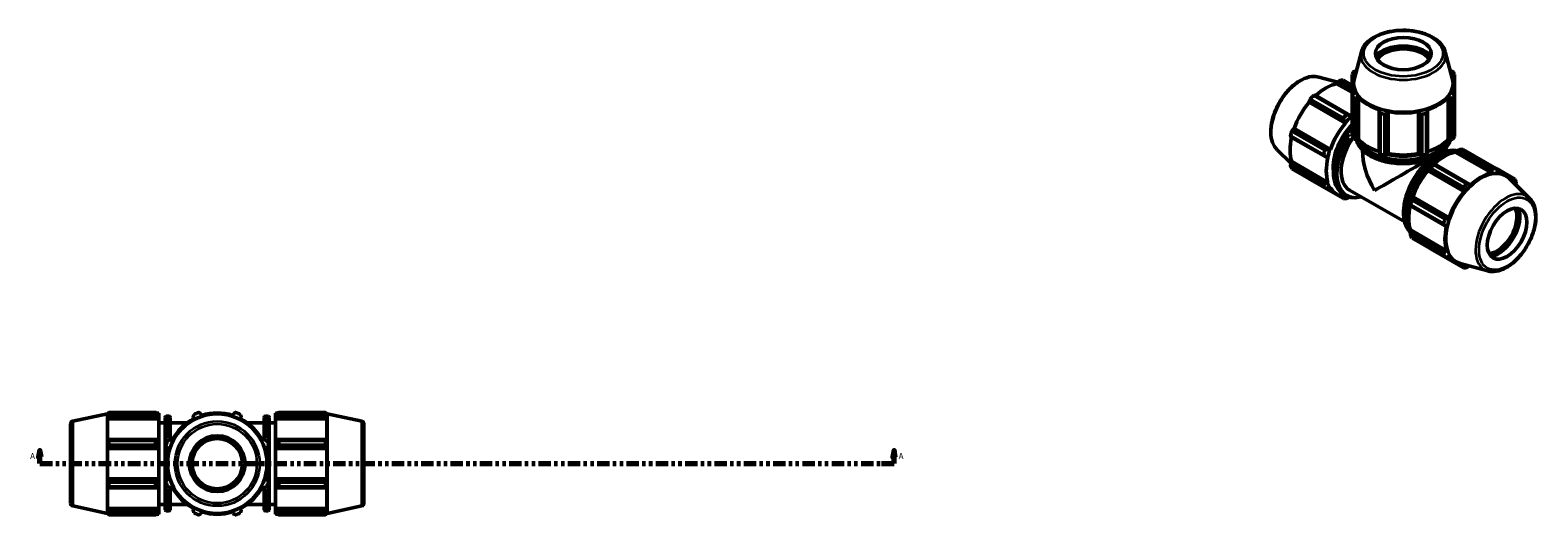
# Model space of a CAD drawing. Header units: inches. Extents: x 0.1 to 64.3, y -23.5 to 45.8.
# Tile 7 of 7: x 19.6 to 64.3, y 31.4 to 45.8. Entities that reach past the tile are written whole.
import ezdxf

# ---------------------------------------------------------------- set-up
doc = ezdxf.new("R2010")
doc.units = ezdxf.units.IN
doc.header["$MEASUREMENT"] = 0
doc.linetypes.add('DOUBLE_DASH_CHAIN', pattern=[1.2403, 0.6614, -0.0827, 0.1654, -0.0827, 0.1654, -0.0827])
for name, color, linetype, lineweight in [('Section Line (ANSI)', 7, 'DOUBLE_DASH_CHAIN', 70), ('Visible (ANSI)', 7, 'Continuous', 50), ('Visible Narrow (ANSI)', 7, 'Continuous', 35)]:
    doc.layers.add(name, color=color, linetype=linetype, lineweight=lineweight)
doc.styles.add('Label Text (ANSI)', font='tahoma.ttf')

# ---------------------------------------------------------------- blocks, each defined once
blk = doc.blocks.new('2dTransSection0')
at = {"layer": 'Section Line (ANSI)', "linetype": 'Continuous'}
for p, q in [((19.889, 33.322), (19.849, 33.125)), ((19.849, 33.125), (19.928, 33.125)), ((19.889, 33.125), (19.889, 33.322)), ((19.928, 33.125), (19.889, 33.322)), ((19.889, 32.929), (19.889, 33.125)), ((45.217, 33.322), (45.178, 33.125)), ((45.178, 33.125), (45.256, 33.125)), ((45.217, 33.125), (45.217, 33.322)), ((45.256, 33.125), (45.217, 33.322)), ((45.217, 32.929), (45.217, 33.125)), ((19.889, 32.929), (20.263, 32.929)), ((44.843, 32.929), (45.217, 32.929))]:
    blk.add_line(p, q, dxfattribs=at)
at = {"layer": 'Section Line (ANSI)', "linetype": 'DOUBLE_DASH_CHAIN', "ltscale": 0.558869}
blk.add_line((19.889, 32.929), (45.217, 32.929), dxfattribs=at)
at = {"layer": 'Section Line (ANSI)', "linetype": 'Continuous', "flags": 128}
for points in [[(19.928, 33.125), (19.889, 33.322), (19.849, 33.125), (19.928, 33.125)], [(45.256, 33.125), (45.217, 33.322), (45.178, 33.125), (45.256, 33.125)]]:
    blk.add_lwpolyline(points, dxfattribs=at)
at = {"layer": 'Section Line (ANSI)'}
for points in [[(19.928, 33.125), (19.889, 33.322), (19.849, 33.125), (19.928, 33.125)], [(45.256, 33.125), (45.217, 33.322), (45.178, 33.125), (45.256, 33.125)]]:
    blk.add_solid(points, dxfattribs=at)
at = {"layer": 'Section Line (ANSI)', "char_height": 0.18, "attachment_point": 7, "style": 'Label Text (ANSI)'}
for insert in [(19.599, 33.066), (45.354, 33.066)]:
    blk.add_mtext('A', dxfattribs=dict(at, insert=insert))

msp = doc.modelspace()

# ---------------------------------------------------------------- linework, layer by layer
at = {"layer": 'Visible (ANSI)'}
for p, q in [((59.078, 45.15), (58.862, 44.329)), ((61.564, 45.15), (61.779, 44.329)), ((57.817, 44.398), (58.376, 44.247)), ((58.801, 44.085), (58.436, 44.295)), ((58.536, 44.305), (58.801, 44.152)), ((58.801, 44.479), (58.801, 43.85)), ((58.842, 44.45), (58.888, 44.455)), ((58.842, 44.346), (58.842, 44.45)), ((61.753, 44.455), (61.799, 44.45)), ((61.799, 44.45), (61.799, 44.346)), ((61.84, 43.85), (61.84, 44.479)), ((57.663, 43.85), (58.644, 43.285)), ((58.746, 43.258), (57.705, 43.858)), ((58.343, 44.2), (58.364, 44.237)), ((58.801, 43.936), (58.343, 44.2)), ((58.364, 44.237), (58.801, 43.986)), ((58.801, 42.636), (58.801, 43.85)), ((58.819, 43.877), (58.819, 44.195)), ((58.888, 43.934), (58.842, 43.913)), ((61.799, 43.913), (61.753, 43.934)), ((61.823, 43.877), (61.823, 44.195)), ((61.84, 43.85), (61.84, 42.636)), ((57.528, 43.671), (58.57, 43.072)), ((57.533, 43.652), (57.528, 43.671)), ((58.608, 43.033), (57.533, 43.652)), ((58.544, 43.18), (57.563, 43.745)), ((58.86, 43.768), (58.86, 42.555)), ((58.946, 43.769), (58.988, 43.795)), ((58.946, 42.539), (58.946, 43.769)), ((58.988, 42.552), (58.988, 43.795)), ((59.627, 43.427), (59.605, 43.39)), ((59.605, 43.39), (59.605, 42.159)), ((59.855, 43.33), (59.869, 43.37)), ((59.869, 42.126), (59.869, 43.37)), ((60.772, 42.126), (60.772, 43.37)), ((60.772, 43.37), (60.787, 43.33)), ((61.037, 43.39), (61.014, 43.427)), ((61.037, 42.159), (61.037, 43.39)), ((61.653, 42.552), (61.653, 43.795)), ((61.653, 43.795), (61.696, 43.769)), ((61.696, 43.769), (61.696, 42.539)), ((61.782, 42.555), (61.782, 43.768)), ((58.57, 43.072), (58.603, 43.041)), ((58.603, 43.041), (58.608, 43.033)), ((58.776, 43.224), (58.746, 43.258)), ((58.779, 43.213), (58.776, 43.224)), ((59.633, 42.11), (59.633, 43.323)), ((59.774, 43.289), (59.774, 42.076)), ((59.855, 42.1), (59.855, 43.33)), ((60.787, 43.33), (60.787, 42.1)), ((60.868, 42.076), (60.868, 43.289)), ((61.009, 43.323), (61.009, 42.11)), ((57.956, 42.094), (56.975, 42.658)), ((56.989, 42.618), (58.03, 42.018)), ((57.016, 42.797), (57.997, 42.233)), ((57.062, 42.864), (57.081, 42.87)), ((58.104, 42.264), (57.062, 42.864)), ((58.157, 42.25), (57.081, 42.87)), ((58.86, 42.555), (58.946, 42.539)), ((58.988, 42.552), (58.946, 42.539)), ((61.696, 42.539), (61.653, 42.552)), ((61.696, 42.539), (61.782, 42.555)), ((56.576, 42.244), (56.986, 41.839)), ((58.147, 42.251), (58.104, 42.264)), ((58.157, 42.25), (58.147, 42.251)), ((59.109, 42.222), (59.109, 42.234)), ((59.605, 42.159), (59.633, 42.11)), ((59.774, 42.076), (59.855, 42.1)), ((59.869, 42.126), (59.855, 42.1)), ((60.787, 42.1), (60.772, 42.126)), ((60.787, 42.1), (60.868, 42.076)), ((61.009, 42.11), (61.037, 42.159)), ((61.532, 42.222), (61.532, 42.234)), ((61.532, 42.222), (61.572, 42.199)), ((61.862, 42.173), (61.865, 42.188)), ((61.862, 42.173), (62.937, 41.554)), ((61.865, 42.188), (61.895, 42.204)), ((61.895, 42.204), (62.937, 41.604)), ((62.979, 41.679), (61.998, 42.244)), ((62.097, 42.254), (63.078, 41.689)), ((56.975, 41.764), (57.956, 41.199)), ((56.989, 41.855), (57.011, 41.893)), ((58.03, 41.256), (56.989, 41.855)), ((58.086, 41.273), (57.011, 41.893)), ((57.997, 41.108), (57.016, 41.673)), ((58.03, 42.018), (58.075, 42.009)), ((58.075, 42.009), (58.086, 42.012)), ((61.047, 41.634), (61.059, 41.638)), ((61.052, 41.625), (61.047, 41.634)), ((61.052, 41.625), (62.128, 41.006)), ((61.059, 41.638), (62.101, 41.038)), ((62.106, 41.129), (61.125, 41.694)), ((61.236, 41.824), (61.22, 41.816)), ((61.224, 41.799), (62.205, 41.234)), ((62.277, 41.225), (61.236, 41.824)), ((62.937, 41.604), (62.937, 41.554)), ((63.625, 41.372), (63.08, 41.685)), ((63.094, 41.658), (63.368, 41.501)), ((63.108, 41.571), (63.113, 41.621)), ((57.563, 41.355), (58.544, 40.791)), ((58.075, 41.263), (58.03, 41.256)), ((58.086, 41.273), (58.075, 41.263)), ((62.299, 41.186), (62.277, 41.225)), ((64.065, 40.8), (63.463, 41.396)), ((63.49, 41.402), (63.579, 41.351)), ((63.579, 41.351), (63.56, 41.309)), ((58.349, 40.924), (58.041, 41.102)), ((58.104, 41.094), (58.147, 41.104)), ((58.147, 41.104), (58.157, 41.116)), ((58.57, 40.823), (58.49, 40.869)), ((58.608, 40.887), (58.552, 40.919)), ((58.603, 40.839), (58.57, 40.823)), ((58.608, 40.854), (58.603, 40.839)), ((58.728, 41.041), (60.363, 40.1)), ((60.578, 40.746), (61.559, 40.182)), ((60.593, 40.831), (60.59, 40.843)), ((60.59, 40.843), (60.601, 40.843)), ((61.634, 40.231), (60.593, 40.831)), ((60.601, 40.843), (61.676, 40.224)), ((62.101, 41.038), (62.128, 41.006)), ((60.519, 40.602), (60.52, 40.584)), ((60.52, 40.584), (61.561, 39.985)), ((61.518, 40.042), (60.537, 40.607)), ((60.519, 39.856), (60.53, 39.866)), ((60.52, 39.822), (60.519, 39.856)), ((61.561, 39.222), (60.52, 39.822)), ((60.53, 39.866), (61.605, 39.247)), ((61.561, 39.985), (61.605, 39.985)), ((61.676, 40.224), (61.634, 40.231)), ((60.537, 39.713), (61.518, 39.148)), ((61.559, 39.057), (60.578, 39.622)), ((61.125, 39.304), (62.106, 38.739)), ((61.605, 39.247), (61.561, 39.222)), ((61.59, 39.058), (61.868, 38.898)), ((61.634, 39.06), (61.676, 39.09)), ((62.825, 38.646), (62.008, 38.868)), ((62.101, 38.79), (62.009, 38.842)), ((62.128, 38.828), (62.101, 38.79)), ((21.889, 34.404), (21.898, 34.431)), ((21.898, 34.431), (21.898, 34.361)), ((21.926, 34.431), (21.898, 34.431)), ((21.935, 34.448), (23.322, 34.448)), ((21.935, 34.448), (21.935, 34.39)), ((23.322, 34.39), (23.322, 34.448)), ((23.419, 34.431), (23.35, 34.431)), ((23.419, 34.376), (23.419, 34.431)), ((26.875, 34.431), (26.875, 34.376)), ((26.875, 34.431), (26.944, 34.431)), ((26.972, 34.448), (26.972, 34.39)), ((26.972, 34.448), (28.359, 34.448)), ((28.359, 34.39), (28.359, 34.448)), ((28.368, 34.431), (28.396, 34.431)), ((28.396, 34.361), (28.396, 34.431)), ((28.404, 34.404), (28.396, 34.431)), ((20.797, 31.753), (20.797, 34.105)), ((20.862, 34.186), (21.889, 34.404)), ((21.889, 34.404), (21.889, 31.453)), ((21.914, 34.407), (21.898, 34.361)), ((21.898, 34.261), (21.914, 34.304)), ((21.898, 34.261), (21.898, 33.622)), ((23.419, 34.261), (21.898, 34.261)), ((21.914, 34.304), (23.387, 34.304)), ((23.322, 34.39), (21.935, 34.39)), ((23.419, 34.376), (23.387, 34.407)), ((23.387, 34.304), (23.419, 34.275)), ((23.419, 34.376), (23.419, 34.275)), ((23.419, 34.275), (23.419, 34.261)), ((23.419, 33.63), (23.419, 34.261)), ((23.604, 34.14), (23.419, 34.14)), ((23.604, 31.557), (23.604, 34.301)), ((23.717, 34.334), (23.637, 34.334)), ((23.75, 34.301), (23.75, 33.637)), ((23.75, 34.14), (24.259, 34.14)), ((24.431, 34.304), (24.453, 34.261)), ((24.695, 34.361), (24.681, 34.407)), ((25.613, 34.407), (25.598, 34.361)), ((25.84, 34.261), (25.863, 34.304)), ((26.035, 34.14), (26.544, 34.14)), ((26.544, 34.301), (26.544, 33.637)), ((26.577, 34.334), (26.656, 34.334)), ((26.69, 34.301), (26.69, 31.557)), ((26.69, 34.14), (26.875, 34.14)), ((26.907, 34.407), (26.875, 34.376)), ((26.875, 34.275), (26.875, 34.376)), ((26.875, 34.275), (26.907, 34.304)), ((26.875, 34.261), (26.875, 34.275)), ((26.875, 34.261), (26.875, 33.63)), ((26.875, 34.261), (28.396, 34.261)), ((26.907, 34.304), (28.38, 34.304)), ((28.359, 34.39), (26.972, 34.39)), ((28.396, 34.361), (28.38, 34.407)), ((28.38, 34.304), (28.396, 34.261)), ((28.396, 33.622), (28.396, 34.261)), ((28.404, 31.453), (28.404, 34.404)), ((29.431, 34.186), (28.404, 34.404)), ((29.497, 34.105), (29.497, 31.753)), ((21.914, 33.645), (21.898, 33.622)), ((23.387, 33.645), (21.914, 33.645)), ((21.935, 33.616), (23.322, 33.616)), ((21.935, 33.616), (21.935, 33.475)), ((23.322, 33.475), (23.322, 33.616)), ((23.419, 33.63), (23.387, 33.645)), ((23.419, 33.63), (23.419, 33.385)), ((23.815, 33.622), (23.772, 33.645)), ((26.522, 33.645), (26.479, 33.622)), ((26.907, 33.645), (26.875, 33.63)), ((26.875, 33.385), (26.875, 33.63)), ((28.38, 33.645), (26.907, 33.645)), ((26.972, 33.616), (26.972, 33.475)), ((26.972, 33.616), (28.359, 33.616)), ((28.359, 33.475), (28.359, 33.616)), ((28.396, 33.622), (28.38, 33.645)), ((21.898, 33.38), (21.914, 33.395)), ((21.898, 33.38), (21.898, 32.477)), ((23.419, 33.38), (21.898, 33.38)), ((21.914, 33.395), (23.387, 33.395)), ((23.322, 33.475), (21.935, 33.475)), ((23.387, 33.395), (23.419, 33.385)), ((23.419, 33.385), (23.419, 33.38)), ((23.419, 32.477), (23.419, 33.38)), ((23.668, 33.395), (23.714, 33.38)), ((26.579, 33.38), (26.625, 33.395)), ((26.875, 33.385), (26.907, 33.395)), ((26.875, 33.38), (26.875, 33.385)), ((26.875, 33.38), (26.875, 32.477)), ((26.875, 33.38), (28.396, 33.38)), ((26.907, 33.395), (28.38, 33.395)), ((28.359, 33.475), (26.972, 33.475)), ((28.38, 33.395), (28.396, 33.38)), ((28.396, 32.477), (28.396, 33.38)), ((21.914, 32.462), (21.898, 32.477)), ((23.419, 32.477), (21.898, 32.477)), ((21.898, 32.235), (21.898, 31.596)), ((21.898, 32.235), (21.914, 32.213)), ((23.387, 32.462), (21.914, 32.462)), ((21.914, 32.213), (23.387, 32.213)), ((21.935, 32.382), (23.322, 32.382)), ((21.935, 32.382), (21.935, 32.241)), ((23.322, 32.241), (21.935, 32.241)), ((23.322, 32.241), (23.322, 32.382)), ((23.419, 32.472), (23.387, 32.462)), ((23.387, 32.213), (23.419, 32.228)), ((23.419, 32.477), (23.419, 32.472)), ((23.419, 32.472), (23.419, 32.228)), ((23.419, 31.596), (23.419, 32.228)), ((23.714, 32.477), (23.668, 32.462)), ((23.75, 32.22), (23.75, 31.557)), ((23.772, 32.213), (23.815, 32.235)), ((26.479, 32.235), (26.522, 32.213)), ((26.544, 32.22), (26.544, 31.557)), ((26.625, 32.462), (26.579, 32.477)), ((26.875, 32.472), (26.875, 32.477)), ((26.875, 32.477), (28.396, 32.477)), ((26.875, 32.228), (26.875, 32.472)), ((26.907, 32.462), (26.875, 32.472)), ((26.875, 32.228), (26.875, 31.596)), ((26.875, 32.228), (26.907, 32.213)), ((28.38, 32.462), (26.907, 32.462)), ((26.907, 32.213), (28.38, 32.213)), ((26.972, 32.382), (26.972, 32.241)), ((26.972, 32.382), (28.359, 32.382)), ((28.359, 32.241), (26.972, 32.241)), ((28.359, 32.241), (28.359, 32.382)), ((28.396, 32.477), (28.38, 32.462)), ((28.38, 32.213), (28.396, 32.235)), ((28.396, 31.596), (28.396, 32.235)), ((20.862, 31.672), (21.889, 31.453)), ((21.889, 31.453), (21.898, 31.427)), ((21.914, 31.553), (21.898, 31.596)), ((23.419, 31.596), (21.898, 31.596)), ((21.898, 31.496), (21.898, 31.427)), ((21.898, 31.496), (21.914, 31.45)), ((21.926, 31.427), (21.898, 31.427)), ((23.387, 31.553), (21.914, 31.553)), ((21.935, 31.467), (23.322, 31.467)), ((21.935, 31.467), (21.935, 31.409)), ((23.322, 31.409), (21.935, 31.409)), ((23.322, 31.409), (23.322, 31.467)), ((23.419, 31.427), (23.35, 31.427)), ((23.419, 31.582), (23.387, 31.553)), ((23.387, 31.45), (23.419, 31.481)), ((23.604, 31.717), (23.419, 31.717)), ((23.419, 31.596), (23.419, 31.582)), ((23.419, 31.582), (23.419, 31.481)), ((23.419, 31.427), (23.419, 31.481)), ((23.717, 31.524), (23.637, 31.524)), ((23.75, 31.717), (24.259, 31.717)), ((24.453, 31.596), (24.431, 31.553)), ((24.681, 31.45), (24.695, 31.496)), ((25.598, 31.496), (25.613, 31.45)), ((25.863, 31.553), (25.84, 31.596)), ((26.035, 31.717), (26.544, 31.717)), ((26.577, 31.524), (26.656, 31.524)), ((26.69, 31.717), (26.875, 31.717)), ((26.875, 31.582), (26.875, 31.596)), ((26.875, 31.596), (28.396, 31.596)), ((26.875, 31.481), (26.875, 31.582)), ((26.907, 31.553), (26.875, 31.582)), ((26.875, 31.481), (26.875, 31.427)), ((26.875, 31.481), (26.907, 31.45)), ((26.875, 31.427), (26.944, 31.427)), ((28.38, 31.553), (26.907, 31.553)), ((26.972, 31.467), (26.972, 31.409)), ((26.972, 31.467), (28.359, 31.467)), ((28.359, 31.409), (26.972, 31.409)), ((28.359, 31.409), (28.359, 31.467)), ((28.368, 31.427), (28.396, 31.427)), ((28.396, 31.596), (28.38, 31.553)), ((28.38, 31.45), (28.396, 31.496)), ((28.396, 31.427), (28.396, 31.496)), ((28.404, 31.453), (28.396, 31.427)), ((29.431, 31.672), (28.404, 31.453))]:
    msp.add_line(p, q, dxfattribs=at)
for radius in [1.475, 0.829, 0.746]:
    msp.add_circle((25.147, 32.929), radius, dxfattribs=at)
for centre, radius, start, end in [((25.147, 32.929), 1.615, 109.792, 115.208), ((25.147, 32.929), 1.502, 72.5, 107.5), ((25.147, 32.929), 1.615, 64.792, 70.208), ((20.88, 34.105), 0.0829, 102, 180), ((23.637, 34.301), 0.0331, 90, 180), ((23.717, 34.301), 0.0331, 0, 90), ((25.147, 32.929), 1.502, 117.5, 152.5), ((25.147, 32.929), 1.502, 27.5, 62.5), ((26.577, 34.301), 0.0331, 90, 180), ((26.656, 34.301), 0.0331, 0, 90), ((29.414, 34.105), 0.0829, 0, 78), ((25.147, 32.929), 1.615, 154.792, 160.208), ((25.147, 32.929), 1.615, 19.792, 25.208), ((25.147, 32.929), 1.502, 162.5, 197.5), ((25.147, 32.929), 1.502, 342.5, 17.5), ((25.147, 32.929), 1.615, 199.792, 205.208), ((25.147, 32.929), 1.502, 207.5, 242.5), ((25.147, 32.929), 1.502, 297.5, 332.5), ((25.147, 32.929), 1.615, 334.792, 340.208), ((20.88, 31.753), 0.0829, 180, 258), ((29.414, 31.753), 0.0829, 282, 0), ((23.637, 31.557), 0.0331, 180, 270), ((23.717, 31.557), 0.0331, 270, 0), ((25.147, 32.929), 1.615, 244.792, 250.208), ((25.147, 32.929), 1.502, 252.5, 287.5), ((25.147, 32.929), 1.615, 289.792, 295.208), ((26.577, 31.557), 0.0331, 180, 270), ((26.656, 31.557), 0.0331, 270, 0)]:
    msp.add_arc(centre, radius, start, end, dxfattribs=at)
for centre, major_axis, ratio in [((60.321, 45.095), (0.829, 0), 0.575862), ((63.397, 39.751), (0.414, 0.718), 0.578093)]:
    msp.add_ellipse(centre, major_axis=major_axis, ratio=ratio, dxfattribs=at)
for centre, major_axis, ratio, start_param, end_param in [((60.321, 44.797), (-0.906, 0), 0.575862, 3.584538, 5.84024), ((60.321, 44.797), (-0.878, 0), 0.575862, 3.539752, 5.885026), ((60.321, 44.756), (-0.829, 0), 0.575862, 3.503986, 5.920792), ((58.049, 42.83), (0.806, 1.4), 0.578093, 0.343502, 0.438029), ((60.321, 44.202), (-1.475, 0), 0.575862, 6.1329, 9.575063), ((60.321, 44.195), (-1.502, 0), 0.575862, 5.977753, 6.588618), ((60.321, 44.165), (-1.615, 0), 0.575862, 5.843222, 5.93775), ((60.321, 44.195), (1.502, 0), 0.575862, 5.977753, 6.588618), ((60.321, 44.165), (1.615, 0), 0.575862, 0.345435, 0.439963), ((58.049, 42.83), (0.806, 1.4), 0.578093, 1.1289, 1.223427), ((58.023, 42.845), (0.75, 1.302), 0.578093, 0.478032, 1.071949), ((60.321, 44.165), (-1.615, 0), 0.575862, 0.345435, 0.439963), ((60.321, 44.165), (1.615, 0), 0.575862, 5.843222, 5.93775), ((58.023, 42.845), (0.75, 1.302), 0.578093, 1.26343, 1.874295), ((60.321, 44.195), (1.502, 0), 0.575862, 3.621558, 4.232423), ((60.321, 44.195), (1.502, 0), 0.575862, 4.406956, 5.017822), ((60.321, 44.195), (1.502, 0), 0.575862, 5.192355, 5.80322), ((59.099, 42.226), (-0.75, -1.302), 0.578093, 4.405023, 5.015888), ((59.099, 42.226), (0.604, 1.05), 0.578093, 1.138481, 2.490729), ((59.03, 42.265), (-0.806, -1.4), 0.578093, 4.270492, 4.36502), ((59.099, 42.226), (0.758, 1.316), 0.578093, 1.088897, 1.26343), ((59.099, 42.226), (-0.75, -1.302), 0.578093, 4.209192, 4.23049), ((60.321, 44.165), (1.615, 0), 0.575862, 4.272426, 4.366954), ((60.321, 44.165), (1.615, 0), 0.575862, 5.057824, 5.152352), ((58.023, 42.845), (0.75, 1.302), 0.578093, 2.065615, 2.659693), ((58.049, 42.83), (0.806, 1.4), 0.578093, 1.914298, 2.008825), ((59.333, 42.091), (-0.604, -1.05), 0.578093, 4.557502, 6.283185), ((60.321, 42.951), (-1.615, 0), 0.575862, 0.345435, 0.439963), ((60.321, 42.951), (-1.502, 0), 0.575862, 0.479966, 1.073963), ((60.321, 42.951), (-1.502, 0), 0.575862, 2.067629, 2.661627), ((60.321, 42.951), (1.615, 0), 0.575862, 5.843222, 5.93775), ((59.03, 42.265), (-0.806, -1.4), 0.578093, 5.055891, 5.150418), ((59.099, 42.226), (0.758, 1.316), 0.578093, 1.874295, 2.048828), ((60.321, 41.522), (-0.857, 1.483), 0.576978, 0.784431, 1.569829), ((60.321, 42.744), (1.211, 0), 0.575862, 4.001272, 4.080044), ((60.321, 42.951), (1.615, 0), 0.575862, 4.272426, 4.366954), ((60.321, 42.744), (1.211, 0), 0.575862, 4.31762, 5.107158), ((60.321, 42.951), (-1.502, 0), 0.575862, 1.265364, 1.876229), ((60.321, 42.951), (1.615, 0), 0.575862, 5.057824, 5.152352), ((60.321, 42.744), (1.211, 0), 0.575862, 5.344734, 5.423506), ((61.543, 40.818), (0.75, 1.302), 0.578093, 0.478032, 1.071949), ((60.321, 41.522), (1.211, 0.7), 0.001672, 0.000967, 0.215231), ((61.611, 40.779), (0.806, 1.4), 0.578093, 0.343502, 0.438029), ((58.049, 42.83), (-0.806, -1.4), 0.578093, 5.841289, 5.935816), ((59.099, 42.226), (-0.75, -1.302), 0.578093, 5.190421, 5.801286), ((60.321, 41.522), (1.211, 0.7), 0.001672, 0.914138, 2.355228), ((61.543, 40.818), (0.75, 1.302), 0.578093, 1.26343, 1.874295), ((61.543, 40.818), (-0.758, -1.316), 0.578093, 4.23049, 4.405023), ((61.611, 40.779), (0.806, 1.4), 0.578093, 1.1289, 1.223427), ((62.624, 40.196), (0.736, 1.278), 0.578093, 6.13202, 9.575944), ((62.592, 40.214), (0.806, 1.4), 0.578093, 0.343502, 0.438029), ((59.03, 42.265), (-0.806, -1.4), 0.578093, 5.841289, 5.935816), ((59.099, 42.226), (-0.758, -1.316), 0.578093, 5.801286, 5.975819), ((62.592, 40.214), (-0.806, -1.4), 0.578093, 4.270492, 4.36502), ((62.618, 40.199), (-0.75, -1.302), 0.578093, 3.619624, 4.23049), ((62.618, 40.199), (0.75, 1.302), 0.578093, 5.975819, 6.586684), ((62.592, 40.214), (0.806, 1.4), 0.578093, 5.841289, 5.935816), ((59.099, 42.226), (-0.75, -1.302), 0.578093, 5.975819, 6.586684), ((59.03, 42.265), (-0.806, -1.4), 0.578093, 0.343502, 0.438029), ((59.099, 42.226), (-0.758, -1.316), 0.578093, 0.303499, 0.407387), ((61.543, 40.818), (-0.758, -1.316), 0.578093, 5.015888, 5.190421), ((61.611, 40.779), (0.806, 1.4), 0.578093, 1.914298, 2.008825), ((62.618, 40.199), (-0.75, -1.302), 0.578093, 4.405023, 5.015888), ((61.543, 40.818), (0.75, 1.302), 0.578093, 2.065615, 2.659693), ((63.104, 39.919), (0.414, 0.718), 0.578093, 3.501795, 5.922983), ((63.139, 39.899), (0.438, 0.761), 0.578093, 3.538496, 5.886282), ((63.139, 39.899), (0.452, 0.785), 0.578093, 3.583635, 5.841143), ((62.592, 40.214), (-0.806, -1.4), 0.578093, 5.055891, 5.150418), ((62.618, 40.199), (-0.75, -1.302), 0.578093, 5.190421, 5.801286), ((61.611, 40.779), (-0.806, -1.4), 0.578093, 5.841289, 5.935816), ((62.592, 40.214), (-0.806, -1.4), 0.578093, 5.841289, 5.935816), ((62.618, 40.199), (-0.75, -1.302), 0.578093, 5.975819, 6.586684), ((62.592, 40.214), (-0.806, -1.4), 0.578093, 0.343502, 0.438029)]:
    msp.add_ellipse(centre, major_axis=major_axis, ratio=ratio, start_param=start_param, end_param=end_param, dxfattribs=at)
for points, knots in [([(61.564, 45.15), (61.543, 45.227), (61.504, 45.301), (61.388, 45.442), (61.309, 45.508), (61.121, 45.622), (61.009, 45.671), (60.768, 45.743), (60.637, 45.768), (60.371, 45.791), (60.236, 45.79), (59.971, 45.762), (59.843, 45.736), (59.605, 45.66), (59.496, 45.61), (59.309, 45.49), (59.23, 45.42), (59.128, 45.282), (59.096, 45.217), (59.078, 45.15)], [0.935683, 0.935683, 0.935683, 0.935683, 1.225932, 1.225932, 1.544561, 1.544561, 1.875556, 1.875556, 2.205797, 2.205797, 2.534489, 2.534489, 2.863256, 2.863256, 3.193658, 3.193658, 3.524412, 3.524412, 3.776706, 3.776706, 3.776706, 3.776706]), ([(56.576, 42.244), (56.519, 42.301), (56.474, 42.373), (56.41, 42.543), (56.392, 42.645), (56.387, 42.866), (56.4, 42.986), (56.458, 43.232), (56.502, 43.357), (56.615, 43.599), (56.683, 43.716), (56.839, 43.932), (56.926, 44.03), (57.111, 44.197), (57.209, 44.267), (57.407, 44.369), (57.507, 44.402), (57.678, 44.421), (57.749, 44.416), (57.817, 44.398)], [4.076223, 4.076223, 4.076223, 4.076223, 4.366803, 4.366803, 4.685414, 4.685414, 5.016306, 5.016306, 5.346508, 5.346508, 5.675193, 5.675193, 6.003958, 6.003958, 6.33433, 6.33433, 6.664951, 6.664951, 6.915484, 6.915484, 6.915484, 6.915484]), ([(58.552, 40.919), (58.477, 40.962), (58.414, 41.026), (58.315, 41.187), (58.281, 41.285), (58.246, 41.508), (58.246, 41.633), (58.279, 41.896), (58.313, 42.034), (58.411, 42.308), (58.475, 42.445), (58.625, 42.698), (58.709, 42.815), (58.801, 42.92)], [3.925057, 3.925057, 3.925057, 3.925057, 4.23086, 4.23086, 4.545985, 4.545985, 4.869185, 4.869185, 5.193069, 5.193069, 5.516285, 5.516285, 5.827099, 5.827099, 5.827099, 5.827099]), ([(58.928, 42.542), (58.939, 42.493), (58.958, 42.445), (59.029, 42.315), (59.097, 42.237), (59.273, 42.095), (59.381, 42.033), (59.626, 41.931), (59.762, 41.891), (60.049, 41.84), (60.199, 41.828), (60.499, 41.831), (60.648, 41.847), (60.928, 41.904), (61.058, 41.946), (61.175, 41.998)], [4.057354, 4.057354, 4.057354, 4.057354, 4.232636, 4.232636, 4.547753, 4.547753, 4.871006, 4.871006, 5.19491, 5.19491, 5.51813, 5.51813, 5.841086, 5.841086, 6.157541, 6.157541, 6.157541, 6.157541]), ([(61.439, 42.152), (61.457, 42.166), (61.474, 42.18), (61.574, 42.268), (61.638, 42.35), (61.693, 42.472), (61.705, 42.507), (61.713, 42.542)], [6.4256298, 6.4256298, 6.4256298, 6.4256298, 6.4883499, 6.4883499, 6.8111446, 6.8111446, 6.9382201, 6.9382201, 6.9382201, 6.9382201]), ([(61.907, 42.209), (61.866, 42.219), (61.823, 42.225), (61.683, 42.228), (61.581, 42.208), (61.37, 42.127), (61.262, 42.064), (61.051, 41.903), (60.949, 41.805), (60.761, 41.582), (60.675, 41.458), (60.529, 41.197), (60.468, 41.06), (60.378, 40.785), (60.348, 40.649), (60.323, 40.389), (60.328, 40.266), (60.372, 40.046), (60.412, 39.95), (60.485, 39.848), (60.503, 39.827), (60.522, 39.807)], [5.65967, 5.65967, 5.65967, 5.65967, 5.805524, 5.805524, 6.120648, 6.120648, 6.443849, 6.443849, 6.767732, 6.767732, 7.090948, 7.090948, 7.413905, 7.413905, 7.737192, 7.737192, 8.06114, 8.06114, 8.383877, 8.383877, 8.479956, 8.479956, 8.479956, 8.479956]), ([(59.069, 40.845), (58.983, 40.822), (58.898, 40.813), (58.743, 40.828), (58.672, 40.85), (58.608, 40.887)], [3.4010294, 3.4010294, 3.4010294, 3.4010294, 3.6676211, 3.6676211, 3.9250571, 3.9250571, 3.9250571, 3.9250571]), ([(62.825, 38.646), (62.903, 38.625), (62.987, 38.622), (63.167, 38.652), (63.264, 38.687), (63.458, 38.794), (63.555, 38.866), (63.739, 39.04), (63.825, 39.14), (63.977, 39.359), (64.044, 39.478), (64.152, 39.72), (64.193, 39.845), (64.246, 40.089), (64.257, 40.208), (64.246, 40.431), (64.224, 40.534), (64.155, 40.691), (64.115, 40.751), (64.065, 40.8)], [2.509294, 2.509294, 2.509294, 2.509294, 2.799875, 2.799875, 3.118485, 3.118485, 3.449377, 3.449377, 3.779579, 3.779579, 4.108264, 4.108264, 4.437029, 4.437029, 4.767401, 4.767401, 5.098022, 5.098022, 5.348555, 5.348555, 5.348555, 5.348555])]:
    msp.add_open_spline(points, degree=3, knots=knots, dxfattribs=at)
for points, weights in [([(58.436, 44.295), (58.399, 44.266), (58.364, 44.237)], [1, 1.0009295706, 1.00104216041]), ([(58.842, 44.45), (58.822, 44.465), (58.801, 44.479)], [1.00104216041, 1.0009295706, 1]), ([(58.86, 44.561), (58.895, 44.575), (58.93, 44.588)], [1, 1.00076118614, 1.0009745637]), ([(61.711, 44.588), (61.746, 44.575), (61.782, 44.561)], [1.0009745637, 1.00076118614, 1]), ([(61.84, 44.479), (61.819, 44.465), (61.799, 44.45)], [1, 1.0009295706, 1.00104216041]), ([(57.705, 43.858), (57.684, 43.854), (57.663, 43.85)], [1.00104216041, 1.0009295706, 1]), ([(58.801, 43.85), (58.822, 43.882), (58.842, 43.913)], [1, 1.0009295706, 1.00104216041]), ([(61.799, 43.913), (61.819, 43.882), (61.84, 43.85)], [1.00104216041, 1.0009295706, 1]), ([(57.563, 43.745), (57.545, 43.707), (57.528, 43.671)], [1, 1.0009295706, 1.00104216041]), ([(58.946, 43.769), (58.903, 43.769), (58.86, 43.768)], [1.00104216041, 1.0009295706, 1]), ([(59.633, 43.323), (59.619, 43.357), (59.605, 43.39)], [1, 1.0009295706, 1.00104216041]), ([(61.037, 43.39), (61.023, 43.357), (61.009, 43.323)], [1.00104216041, 1.0009295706, 1]), ([(61.782, 43.768), (61.738, 43.769), (61.696, 43.769)], [1, 1.0009295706, 1.00104216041]), ([(58.544, 43.18), (58.558, 43.124), (58.57, 43.072)], [1.01609870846, 1.01144199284, 1.00598473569]), ([(58.746, 43.258), (58.696, 43.271), (58.644, 43.285)], [1.00598473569, 1.01144199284, 1.01609870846]), ([(59.855, 43.33), (59.815, 43.31), (59.774, 43.289)], [1.00104216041, 1.0009295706, 1]), ([(60.868, 43.289), (60.826, 43.31), (60.787, 43.33)], [1, 1.0009295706, 1.00104216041]), ([(56.975, 42.658), (56.982, 42.638), (56.989, 42.618)], [1, 1.0009295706, 1.00104216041]), ([(57.062, 42.864), (57.039, 42.831), (57.016, 42.797)], [1.00104216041, 1.0009295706, 1]), ([(57.956, 42.094), (57.994, 42.055), (58.03, 42.018)], [1.01609870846, 1.01144199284, 1.00598473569]), ([(58.104, 42.264), (58.052, 42.248), (57.997, 42.233)], [1.00598473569, 1.01144199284, 1.01609870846]), ([(61.895, 42.204), (61.945, 42.224), (61.998, 42.244)], [1.00598473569, 1.01144199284, 1.01609870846]), ([(56.989, 41.855), (56.982, 41.811), (56.975, 41.764)], [1.00104216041, 1.0009295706, 1]), ([(61.059, 41.638), (61.091, 41.666), (61.125, 41.694)], [1.00598473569, 1.01144199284, 1.01609870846]), ([(61.224, 41.799), (61.23, 41.812), (61.236, 41.824)], [1.01609870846, 1.01144199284, 1.00598473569]), ([(62.937, 41.604), (62.957, 41.641), (62.979, 41.679)], [1.00104216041, 1.0009295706, 1]), ([(63.078, 41.689), (63.096, 41.654), (63.113, 41.621)], [1, 1.0009295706, 1.00104216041]), ([(57.561, 41.359), (57.562, 41.357), (57.563, 41.355)], [1.00009166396, 1.0000468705, 1]), ([(58.03, 41.256), (57.994, 41.228), (57.956, 41.199)], [1.00598473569, 1.01144199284, 1.01609870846]), ([(62.205, 41.234), (62.242, 41.229), (62.277, 41.225)], [1, 1.0009295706, 1.00104216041]), ([(63.579, 41.351), (63.602, 41.361), (63.625, 41.372)], [1.00104216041, 1.0009295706, 1]), ([(63.667, 41.28), (63.661, 41.242), (63.655, 41.206)], [1, 1.0007547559, 1.00097091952]), ([(57.997, 41.108), (58.052, 41.1), (58.104, 41.094)], [1.01609870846, 1.01144199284, 1.00598473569]), ([(58.57, 40.823), (58.558, 40.807), (58.544, 40.791)], [1.00598473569, 1.01144199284, 1.01609870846]), ([(58.644, 40.8), (58.69, 40.818), (58.735, 40.836)], [1.01609870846, 1.01197567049, 1.00722506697]), ([(60.578, 40.746), (60.585, 40.79), (60.593, 40.831)], [1.01609870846, 1.01144199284, 1.00598473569]), ([(62.101, 41.038), (62.103, 41.083), (62.106, 41.129)], [1.00104216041, 1.0009295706, 1]), ([(60.52, 40.584), (60.528, 40.596), (60.537, 40.607)], [1.00598473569, 1.01144199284, 1.01609870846]), ([(60.537, 39.713), (60.528, 39.769), (60.52, 39.822)], [1.01609870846, 1.01144199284, 1.00598473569]), ([(61.561, 39.985), (61.54, 40.013), (61.518, 40.042)], [1.00104216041, 1.0009295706, 1]), ([(61.559, 40.182), (61.598, 40.207), (61.634, 40.231)], [1, 1.0009295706, 1.00104216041]), ([(61.125, 39.304), (61.123, 39.307), (61.121, 39.309)], [1.01609870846, 1.01586267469, 1.01562458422]), ([(61.518, 39.148), (61.54, 39.186), (61.561, 39.222)], [1, 1.0009295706, 1.00104216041]), ([(61.634, 39.06), (61.598, 39.059), (61.559, 39.057)], [1.00104216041, 1.0009295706, 1]), ([(62.106, 38.739), (62.103, 38.765), (62.101, 38.79)], [1, 1.0009295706, 1.00104216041]), ([(62.266, 38.798), (62.236, 38.774), (62.205, 38.749)], [1.00098388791, 1.00077831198, 1]), ([(21.914, 34.407), (21.924, 34.427), (21.935, 34.448)], [1.00104216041, 1.0009295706, 1]), ([(23.387, 34.407), (23.356, 34.427), (23.322, 34.448)], [1.00598473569, 1.01144199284, 1.01609870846]), ([(24.6, 34.448), (24.641, 34.427), (24.681, 34.407)], [1, 1.0009295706, 1.00104216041]), ([(25.613, 34.407), (25.653, 34.427), (25.694, 34.448)], [1.00104216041, 1.0009295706, 1]), ([(26.972, 34.448), (26.938, 34.427), (26.907, 34.407)], [1.01609870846, 1.01144199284, 1.00598473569]), ([(28.359, 34.448), (28.37, 34.427), (28.38, 34.407)], [1, 1.0009295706, 1.00104216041]), ([(21.935, 34.39), (21.924, 34.346), (21.914, 34.304)], [1, 1.0009295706, 1.00104216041]), ([(23.322, 34.39), (23.356, 34.346), (23.387, 34.304)], [1.01609870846, 1.01144199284, 1.00598473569]), ([(24.431, 34.304), (24.445, 34.346), (24.459, 34.39)], [1.00104216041, 1.0009295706, 1]), ([(25.835, 34.39), (25.849, 34.346), (25.863, 34.304)], [1, 1.0009295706, 1.00104216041]), ([(26.907, 34.304), (26.938, 34.346), (26.972, 34.39)], [1.00598473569, 1.01144199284, 1.01609870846]), ([(28.38, 34.304), (28.37, 34.346), (28.359, 34.39)], [1.00104216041, 1.0009295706, 1]), ([(21.914, 33.645), (21.924, 33.631), (21.935, 33.616)], [1.00104216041, 1.0009295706, 1]), ([(23.387, 33.645), (23.356, 33.631), (23.322, 33.616)], [1.00598473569, 1.01144199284, 1.01609870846]), ([(23.686, 33.616), (23.73, 33.631), (23.772, 33.645)], [1, 1.0009295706, 1.00104216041]), ([(26.522, 33.645), (26.564, 33.631), (26.608, 33.616)], [1.00104216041, 1.0009295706, 1]), ([(26.972, 33.616), (26.938, 33.631), (26.907, 33.645)], [1.01609870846, 1.01144199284, 1.00598473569]), ([(28.359, 33.616), (28.37, 33.631), (28.38, 33.645)], [1, 1.0009295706, 1.00104216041]), ([(21.935, 33.475), (21.924, 33.434), (21.914, 33.395)], [1, 1.0009295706, 1.00104216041]), ([(23.322, 33.475), (23.356, 33.434), (23.387, 33.395)], [1.01609870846, 1.01144199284, 1.00598473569]), ([(23.668, 33.395), (23.648, 33.434), (23.627, 33.475)], [1.00104216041, 1.0009295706, 1]), ([(26.666, 33.475), (26.646, 33.434), (26.625, 33.395)], [1, 1.0009295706, 1.00104216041]), ([(26.907, 33.395), (26.938, 33.434), (26.972, 33.475)], [1.00598473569, 1.01144199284, 1.01609870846]), ([(28.38, 33.395), (28.37, 33.434), (28.359, 33.475)], [1.00104216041, 1.0009295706, 1]), ([(21.914, 32.462), (21.924, 32.423), (21.935, 32.382)], [1.00104216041, 1.0009295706, 1]), ([(21.935, 32.241), (21.924, 32.226), (21.914, 32.213)], [1, 1.0009295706, 1.00104216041]), ([(23.387, 32.462), (23.356, 32.423), (23.322, 32.382)], [1.00598473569, 1.01144199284, 1.01609870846]), ([(23.322, 32.241), (23.356, 32.226), (23.387, 32.213)], [1.01609870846, 1.01144199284, 1.00598473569]), ([(23.627, 32.382), (23.648, 32.423), (23.668, 32.462)], [1, 1.0009295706, 1.00104216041]), ([(23.772, 32.213), (23.73, 32.226), (23.686, 32.241)], [1.00104216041, 1.0009295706, 1]), ([(26.608, 32.241), (26.564, 32.226), (26.522, 32.213)], [1, 1.0009295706, 1.00104216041]), ([(26.625, 32.462), (26.646, 32.423), (26.666, 32.382)], [1.00104216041, 1.0009295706, 1]), ([(26.972, 32.382), (26.938, 32.423), (26.907, 32.462)], [1.01609870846, 1.01144199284, 1.00598473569]), ([(26.907, 32.213), (26.938, 32.226), (26.972, 32.241)], [1.00598473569, 1.01144199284, 1.01609870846]), ([(28.359, 32.382), (28.37, 32.423), (28.38, 32.462)], [1, 1.0009295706, 1.00104216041]), ([(28.38, 32.213), (28.37, 32.226), (28.359, 32.241)], [1.00104216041, 1.0009295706, 1]), ([(21.914, 31.553), (21.924, 31.511), (21.935, 31.467)], [1.00104216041, 1.0009295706, 1]), ([(21.935, 31.409), (21.924, 31.43), (21.914, 31.45)], [1, 1.0009295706, 1.00104216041]), ([(23.387, 31.553), (23.356, 31.511), (23.322, 31.467)], [1.00598473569, 1.01144199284, 1.01609870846]), ([(23.322, 31.409), (23.356, 31.43), (23.387, 31.45)], [1.01609870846, 1.01144199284, 1.00598473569]), ([(24.459, 31.467), (24.445, 31.511), (24.431, 31.553)], [1, 1.0009295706, 1.00104216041]), ([(24.681, 31.45), (24.641, 31.43), (24.6, 31.409)], [1.00104216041, 1.0009295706, 1]), ([(25.694, 31.409), (25.653, 31.43), (25.613, 31.45)], [1, 1.0009295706, 1.00104216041]), ([(25.863, 31.553), (25.849, 31.511), (25.835, 31.467)], [1.00104216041, 1.0009295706, 1]), ([(26.972, 31.467), (26.938, 31.511), (26.907, 31.553)], [1.01609870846, 1.01144199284, 1.00598473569]), ([(26.907, 31.45), (26.938, 31.43), (26.972, 31.409)], [1.00598473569, 1.01144199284, 1.01609870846]), ([(28.359, 31.467), (28.37, 31.511), (28.38, 31.553)], [1, 1.0009295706, 1.00104216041]), ([(28.38, 31.45), (28.37, 31.43), (28.359, 31.409)], [1.00104216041, 1.0009295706, 1])]:
    msp.add_rational_spline(points, weights, degree=2, dxfattribs=at)
at = {"layer": 'Visible Narrow (ANSI)'}
for p, q in [((20.862, 34.17), (20.862, 31.687)), ((23.637, 34.331), (23.637, 33.575)), ((23.717, 33.69), (23.717, 34.332)), ((26.577, 34.332), (26.577, 33.69)), ((26.656, 33.575), (26.656, 34.331)), ((29.431, 31.687), (29.431, 34.17)), ((23.637, 33.405), (23.637, 32.452)), ((26.656, 32.452), (26.656, 33.405)), ((23.637, 32.282), (23.637, 31.526)), ((26.656, 31.526), (26.656, 32.282)), ((23.717, 31.526), (23.717, 32.168)), ((26.577, 32.168), (26.577, 31.526))]:
    msp.add_line(p, q, dxfattribs=at)
for radius in [1.257, 1.176]:
    msp.add_circle((25.147, 32.929), radius, dxfattribs=at)
for centre, major_axis, ratio in [((60.321, 45.095), (-1.176, 0), 0.575862), ((63.397, 39.751), (-0.587, -1.019), 0.578093)]:
    msp.add_ellipse(centre, major_axis=major_axis, ratio=ratio, dxfattribs=at)
for centre, major_axis, ratio, start_param, end_param in [((60.321, 45.041), (-1.257, 0), 0.575862, 0.021823, 3.11977), ((57.291, 43.267), (-0.627, -1.089), 0.578093, 3.434721, 5.990057), ((59.253, 42.137), (-0.701, -1.218), 0.578093, 4.491886, 6.188906), ((59.309, 42.104), (-0.701, -1.218), 0.578093, 4.553208, 6.192134), ((59.333, 42.091), (-0.685, -1.189), 0.578093, 4.618572, 6.658643), ((60.321, 42.652), (1.405, 0), 0.575862, 5.618325, 6.118791), ((60.321, 42.652), (-1.405, 0), 0.575862, 0.243201, 2.162191), ((60.321, 42.717), (-1.405, 0), 0.575862, 0.355512, 2.78608), ((60.321, 42.744), (1.372, 0), 0.575862, 3.524279, 5.900499), ((61.332, 40.94), (-0.701, -1.218), 0.578093, 3.450149, 5.973141), ((61.388, 40.907), (0.701, 1.218), 0.578093, 0.408106, 2.731012), ((61.412, 40.894), (0.685, 1.189), 0.578093, 0.552506, 2.589087), ((63.35, 39.778), (0.627, 1.089), 0.578093, 0.021031, 3.120562)]:
    msp.add_ellipse(centre, major_axis=major_axis, ratio=ratio, start_param=start_param, end_param=end_param, dxfattribs=at)

# ---------------------------------------------------------------- block references
at = {"layer": 'Section Line (ANSI)'}
msp.add_blockref('2dTransSection0', (0, 0), dxfattribs=at)

doc.saveas('drawing.dxf')
